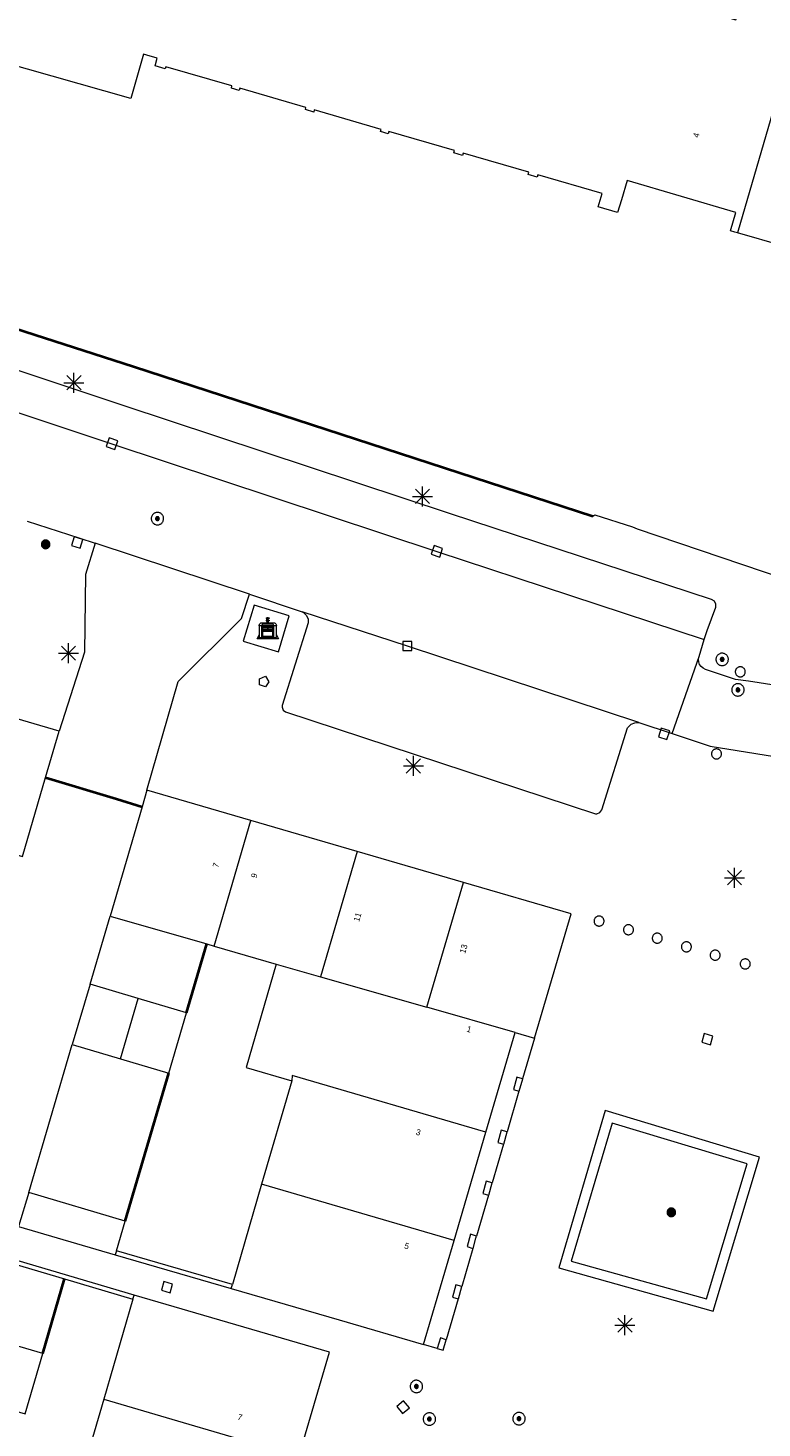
# Model space of a CAD drawing. Header units: metres. Extents: x 135779 to 137489, y 452643 to 455118.
# Tile 186 of 256: x 136764 to 136801, y 453329 to 453399. Entities that reach past the tile are written whole.
import ezdxf
from ezdxf.enums import TextEntityAlignment as Align

# ---------------------------------------------------------------- set-up
doc = ezdxf.new("R2010")
doc.units = ezdxf.units.M
doc.linetypes.add('DGN_Style_4', pattern=[89.853097, 44.898487, -22.449243, 0.056123, -22.449243])
for name, color, linetype, lineweight in [('KTop_BAK_Afval apart plaats', 96, 'Continuous', 13), ('KTop_NAR_Huisnummer (t)', 7, 'Continuous', 13), ('KTop_NAR_Huisnummer tijdelijk (t)', 7, 'Continuous', 13), ('KTop_OBW_Overig Plus', 1, 'Continuous', 13), ('KTop_OTD_Open verharding', 15, 'Continuous', 13), ('KTop_PAL_Afsluitpaal', 222, 'Continuous', 13), ('KTop_PAL_Lichtmast', 40, 'Continuous', 13), ('KTop_PND_Grondvlaksituatie van BAG-pand [tachy]', 1, 'Continuous', 13), ('KTop_PND_Pandscheiding', 40, 'Continuous', 13), ('KTop_PUT_Brandkraan of -put', 1, 'Continuous', 13), ('KTop_PUT_Inspectie- of rioolput', 15, 'Continuous', 13), ('KTop_PUT_Kolk', 15, 'Continuous', 13), ('KTop_SHD_Hek (l)', 15, 'DGN_Style_4', 40), ('KTop_SHD_Muur', 15, 'Continuous', 13), ('KTop_VGO_Boom', 92, 'Continuous', 13), ('KTop_WGD_Rijbaan_Lokale weg', 251, 'Continuous', 13), ('KTop_WGD_Rijbaan_Lokale weg_verkeersdrempel', 40, 'Continuous', 13), ('KTop_WGD_Voetpad', 251, 'Continuous', 13)]:
    doc.layers.add(name, color=color, linetype=linetype, lineweight=lineweight)
doc.styles.add('Style-ROVU', font='ROVU.shx')
doc.styles.add('Style-ROVUCURSIEF', font='ROVUCURSIEF.shx')

# ---------------------------------------------------------------- blocks, each defined once
blk = doc.blocks.new('BAK_Afval_apart_plaats')
at = {"layer": 'KTop_BAK_Afval apart plaats'}
for p, q in [((-0.43, 0.141), (-0.425, 0.168)), ((-0.43, 0.118), (-0.43, 0.141)), ((-0.29, 0.118), (-0.43, 0.118)), ((-0.43, 0.118), (-0.43, -0.457)), ((-0.29, 0.118), (-0.43, 0.118)), ((-0.425, 0.168), (-0.416, 0.193)), ((-0.416, 0.193), (-0.403, 0.215)), ((-0.403, 0.215), (-0.384, 0.24)), ((-0.384, 0.24), (-0.364, 0.258)), ((-0.364, 0.258), (-0.342, 0.272)), ((-0.342, 0.272), (0, 0.272)), ((-0.282, 0.167), (-0.29, 0.146)), ((-0.282, 0.167), (-0.29, 0.146)), ((-0.29, 0.146), (-0.29, 0.118)), ((-0.29, 0.146), (-0.29, 0.118)), ((-0.29, -0.429), (-0.29, 0.118)), ((-0.29, 0.118), (-0.29, -0.429)), ((-0.273, 0.186), (-0.282, 0.167)), ((-0.273, 0.186), (-0.282, 0.167)), ((-0.248, 0.217), (-0.273, 0.186)), ((-0.248, 0.217), (-0.273, 0.186)), ((0.248, 0.217), (-0.248, 0.217)), ((0.248, 0.217), (-0.248, 0.217)), ((-0.242, 0.081), (-0.242, 0.153)), ((-0.242, 0.153), (0.242, 0.153)), ((0.242, 0.081), (-0.242, 0.081)), ((-0.242, 0.034), (-0.242, 0.081)), ((-0.242, 0.081), (0.242, 0.081)), ((-0.242, -0.059), (-0.242, 0.034)), ((-0.242, 0.034), (0.242, 0.034)), ((0.242, 0.034), (-0.242, 0.034)), ((-0.073, 0.513), (-0.072, 0.515)), ((-0.073, 0.513), (-0.073, 0.49)), ((-0.072, 0.511), (-0.073, 0.513)), ((-0.072, 0.511), (-0.073, 0.513)), ((-0.073, 0.49), (-0.072, 0.488)), ((-0.073, 0.399), (-0.073, 0.376)), ((-0.072, 0.397), (-0.073, 0.399)), ((-0.073, 0.376), (-0.072, 0.374)), ((-0.072, 0.515), (-0.071, 0.516)), ((-0.07, 0.51), (-0.072, 0.511)), ((-0.07, 0.51), (-0.072, 0.511)), ((-0.072, 0.488), (-0.07, 0.486)), ((-0.07, 0.396), (-0.072, 0.397)), ((-0.072, 0.374), (-0.07, 0.373)), ((-0.071, 0.516), (-0.07, 0.517)), ((-0.07, 0.517), (-0.067, 0.519)), ((-0.069, 0.509), (-0.07, 0.51)), ((-0.069, 0.509), (-0.07, 0.51)), ((-0.07, 0.486), (-0.069, 0.485)), ((-0.069, 0.395), (-0.07, 0.396)), ((-0.07, 0.373), (-0.069, 0.371)), ((-0.066, 0.507), (-0.069, 0.509)), ((-0.066, 0.507), (-0.069, 0.509)), ((-0.069, 0.485), (-0.066, 0.484)), ((-0.066, 0.394), (-0.069, 0.395)), ((-0.069, 0.371), (-0.066, 0.37)), ((-0.067, 0.519), (-0.065, 0.52)), ((-0.063, 0.506), (-0.066, 0.507)), ((-0.063, 0.506), (-0.066, 0.507)), ((-0.066, 0.484), (-0.063, 0.483)), ((-0.063, 0.392), (-0.066, 0.394)), ((-0.066, 0.37), (-0.063, 0.369)), ((-0.065, 0.52), (-0.061, 0.521)), ((-0.059, 0.505), (-0.063, 0.506)), ((-0.059, 0.505), (-0.063, 0.506)), ((-0.063, 0.483), (-0.059, 0.482)), ((-0.059, 0.391), (-0.063, 0.392)), ((-0.063, 0.369), (-0.059, 0.368)), ((-0.061, 0.521), (-0.055, 0.523)), ((-0.054, 0.504), (-0.059, 0.505)), ((-0.054, 0.504), (-0.059, 0.505)), ((-0.059, 0.482), (-0.054, 0.481)), ((-0.054, 0.39), (-0.059, 0.391)), ((-0.059, 0.368), (-0.054, 0.367)), ((-0.055, 0.523), (-0.049, 0.524)), ((-0.048, 0.503), (-0.054, 0.504)), ((-0.048, 0.503), (-0.054, 0.504)), ((-0.054, 0.481), (-0.048, 0.48)), ((-0.048, 0.389), (-0.054, 0.39)), ((-0.054, 0.367), (-0.048, 0.366)), ((-0.049, 0.524), (-0.043, 0.525)), ((-0.043, 0.502), (-0.048, 0.503)), ((-0.043, 0.502), (-0.048, 0.503)), ((-0.048, 0.48), (-0.043, 0.479)), ((-0.043, 0.388), (-0.048, 0.389)), ((-0.048, 0.366), (-0.043, 0.365)), ((-0.043, 0.525), (-0.035, 0.526)), ((-0.036, 0.501), (-0.043, 0.502)), ((-0.036, 0.501), (-0.043, 0.502)), ((-0.043, 0.479), (-0.036, 0.478)), ((-0.036, 0.388), (-0.043, 0.388)), ((-0.043, 0.365), (-0.036, 0.364)), ((-0.03, 0.501), (-0.036, 0.501)), ((-0.03, 0.501), (-0.036, 0.501)), ((-0.036, 0.478), (-0.03, 0.478)), ((-0.03, 0.387), (-0.036, 0.388)), ((-0.036, 0.364), (-0.03, 0.364)), ((-0.035, 0.526), (-0.029, 0.527)), ((-0.021, 0.5), (-0.03, 0.501)), ((-0.021, 0.5), (-0.03, 0.501)), ((-0.03, 0.478), (-0.028, 0.478)), ((-0.021, 0.387), (-0.03, 0.387)), ((-0.03, 0.364), (-0.028, 0.364)), ((-0.029, 0.527), (-0.023, 0.527)), ((-0.028, 0.478), (-0.021, 0.477)), ((-0.028, 0.468), (-0.028, 0.478)), ((-0.028, 0.478), (-0.021, 0.477)), ((-0.028, 0.4), (-0.028, 0.468)), ((-0.028, 0.468), (-0.021, 0.468)), ((-0.021, 0.468), (-0.028, 0.468)), ((-0.021, 0.4), (-0.028, 0.4)), ((-0.028, 0.364), (-0.021, 0.363)), ((-0.028, 0.355), (-0.028, 0.364)), ((-0.028, 0.364), (-0.021, 0.363)), ((-0.028, 0.272), (-0.028, 0.355)), ((-0.028, 0.355), (-0.021, 0.354)), ((-0.021, 0.354), (-0.028, 0.355)), ((0.028, 0.272), (-0.028, 0.272)), ((-0.023, 0.527), (-0.013, 0.528)), ((-0.014, 0.5), (-0.021, 0.5)), ((-0.014, 0.5), (-0.021, 0.5)), ((-0.021, 0.477), (-0.014, 0.477)), ((-0.021, 0.477), (-0.014, 0.477)), ((-0.021, 0.468), (-0.014, 0.468)), ((-0.014, 0.468), (-0.021, 0.468)), ((-0.014, 0.399), (-0.021, 0.4)), ((-0.014, 0.386), (-0.021, 0.387)), ((-0.021, 0.363), (-0.014, 0.363)), ((-0.021, 0.363), (-0.014, 0.363)), ((-0.021, 0.354), (-0.014, 0.354)), ((-0.014, 0.354), (-0.021, 0.354)), ((0, 0.5), (-0.014, 0.5)), ((0, 0.5), (-0.014, 0.5)), ((-0.014, 0.477), (0, 0.477)), ((-0.014, 0.477), (0, 0.477)), ((-0.014, 0.468), (0, 0.468)), ((0, 0.468), (-0.014, 0.468)), ((0, 0.399), (-0.014, 0.399)), ((0, 0.386), (-0.014, 0.386)), ((-0.014, 0.363), (0, 0.363)), ((-0.014, 0.363), (0, 0.363)), ((-0.014, 0.354), (0, 0.354)), ((0, 0.354), (-0.014, 0.354)), ((-0.013, 0.528), (-0.005, 0.528)), ((-0.005, 0.528), (0, 0.528)), ((0, 0.528), (0.005, 0.528)), ((0, 0.5), (0, 0.477)), ((0, 0.477), (0, 0.5)), ((0, 0.477), (0, 0.5)), ((0, 0.5), (0.014, 0.5)), ((0.014, 0.5), (0, 0.5)), ((0.014, 0.477), (0, 0.477)), ((0, 0.477), (0.014, 0.477)), ((0.014, 0.468), (0, 0.468)), ((0, 0.468), (0, 0.399)), ((0, 0.468), (0, 0.399)), ((0.014, 0.468), (0, 0.468)), ((0, 0.399), (0.014, 0.399)), ((0, 0.363), (0, 0.386)), ((0, 0.363), (0, 0.386)), ((0, 0.386), (0.014, 0.386)), ((0.014, 0.363), (0, 0.363)), ((0, 0.363), (0.014, 0.363)), ((0, 0.354), (0.014, 0.354)), ((0, 0.272), (0, 0.354)), ((0, 0.354), (0, 0.272)), ((0.014, 0.354), (0, 0.354)), ((0, 0.272), (0.342, 0.272)), ((0.028, 0.272), (0, 0.272)), ((0, 0.272), (0.028, 0.272)), ((0.005, 0.528), (0.013, 0.528)), ((0.013, 0.528), (0.023, 0.527)), ((0.014, 0.5), (0.021, 0.5)), ((0.021, 0.5), (0.014, 0.5)), ((0.021, 0.477), (0.014, 0.477)), ((0.014, 0.477), (0.021, 0.477)), ((0.021, 0.468), (0.014, 0.468)), ((0.021, 0.468), (0.014, 0.468)), ((0.014, 0.399), (0.021, 0.4)), ((0.014, 0.386), (0.021, 0.387)), ((0.021, 0.363), (0.014, 0.363)), ((0.014, 0.363), (0.021, 0.363)), ((0.014, 0.354), (0.021, 0.354)), ((0.021, 0.354), (0.014, 0.354)), ((0.021, 0.5), (0.03, 0.501)), ((0.03, 0.501), (0.021, 0.5)), ((0.028, 0.478), (0.021, 0.477)), ((0.021, 0.477), (0.028, 0.478)), ((0.021, 0.468), (0.028, 0.468)), ((0.028, 0.468), (0.021, 0.468)), ((0.028, 0.468), (0.021, 0.468)), ((0.021, 0.4), (0.028, 0.4)), ((0.021, 0.387), (0.03, 0.387)), ((0.028, 0.364), (0.021, 0.363)), ((0.021, 0.363), (0.028, 0.364)), ((0.021, 0.354), (0.028, 0.355)), ((0.028, 0.355), (0.021, 0.354)), ((0.023, 0.527), (0.029, 0.527)), ((0.03, 0.478), (0.028, 0.478)), ((0.028, 0.478), (0.028, 0.468)), ((0.028, 0.4), (0.028, 0.468)), ((0.03, 0.364), (0.028, 0.364)), ((0.028, 0.364), (0.028, 0.355)), ((0.028, 0.355), (0.028, 0.272)), ((0.029, 0.527), (0.035, 0.526)), ((0.03, 0.501), (0.036, 0.501)), ((0.036, 0.501), (0.03, 0.501)), ((0.036, 0.478), (0.03, 0.478)), ((0.03, 0.387), (0.036, 0.388)), ((0.036, 0.364), (0.03, 0.364)), ((0.035, 0.526), (0.043, 0.525)), ((0.036, 0.501), (0.043, 0.502)), ((0.043, 0.502), (0.036, 0.501)), ((0.043, 0.479), (0.036, 0.478)), ((0.036, 0.388), (0.043, 0.388)), ((0.043, 0.365), (0.036, 0.364)), ((0.043, 0.525), (0.049, 0.524)), ((0.043, 0.502), (0.048, 0.503)), ((0.048, 0.503), (0.043, 0.502)), ((0.048, 0.48), (0.043, 0.479)), ((0.043, 0.388), (0.048, 0.389)), ((0.048, 0.366), (0.043, 0.365)), ((0.048, 0.503), (0.054, 0.504)), ((0.054, 0.504), (0.048, 0.503)), ((0.054, 0.481), (0.048, 0.48)), ((0.048, 0.389), (0.054, 0.39)), ((0.054, 0.367), (0.048, 0.366)), ((0.049, 0.524), (0.055, 0.523)), ((0.054, 0.504), (0.059, 0.505)), ((0.059, 0.505), (0.054, 0.504)), ((0.059, 0.482), (0.054, 0.481)), ((0.054, 0.39), (0.059, 0.391)), ((0.059, 0.368), (0.054, 0.367)), ((0.055, 0.523), (0.061, 0.521)), ((0.059, 0.505), (0.063, 0.506)), ((0.063, 0.506), (0.059, 0.505)), ((0.063, 0.483), (0.059, 0.482)), ((0.059, 0.391), (0.063, 0.392)), ((0.063, 0.369), (0.059, 0.368)), ((0.061, 0.521), (0.065, 0.52)), ((0.063, 0.506), (0.066, 0.507)), ((0.066, 0.507), (0.063, 0.506)), ((0.066, 0.484), (0.063, 0.483)), ((0.063, 0.392), (0.066, 0.394)), ((0.066, 0.37), (0.063, 0.369)), ((0.065, 0.52), (0.067, 0.519)), ((0.066, 0.507), (0.069, 0.509)), ((0.069, 0.509), (0.066, 0.507)), ((0.069, 0.485), (0.066, 0.484)), ((0.066, 0.394), (0.069, 0.395)), ((0.069, 0.371), (0.066, 0.37)), ((0.067, 0.519), (0.07, 0.517)), ((0.069, 0.509), (0.07, 0.51)), ((0.07, 0.51), (0.069, 0.509)), ((0.07, 0.486), (0.069, 0.485)), ((0.069, 0.395), (0.07, 0.396)), ((0.07, 0.373), (0.069, 0.371)), ((0.07, 0.517), (0.071, 0.516)), ((0.07, 0.51), (0.072, 0.511)), ((0.072, 0.511), (0.07, 0.51)), ((0.072, 0.488), (0.07, 0.486)), ((0.07, 0.396), (0.072, 0.397)), ((0.072, 0.374), (0.07, 0.373)), ((0.071, 0.516), (0.072, 0.515)), ((0.072, 0.515), (0.073, 0.513)), ((0.072, 0.511), (0.073, 0.513)), ((0.073, 0.513), (0.072, 0.511)), ((0.073, 0.49), (0.072, 0.488)), ((0.072, 0.397), (0.073, 0.399)), ((0.073, 0.376), (0.072, 0.374)), ((0.073, 0.513), (0.073, 0.49)), ((0.073, 0.399), (0.073, 0.376)), ((0.242, 0.153), (0.242, 0.081)), ((0.242, 0.081), (0.242, 0.034)), ((0.242, 0.034), (0.242, -0.059)), ((0.273, 0.186), (0.248, 0.217)), ((0.273, 0.186), (0.248, 0.217)), ((0.282, 0.167), (0.273, 0.186)), ((0.282, 0.167), (0.273, 0.186)), ((0.29, 0.146), (0.282, 0.167)), ((0.29, 0.146), (0.282, 0.167)), ((0.29, 0.118), (0.29, 0.146)), ((0.29, 0.118), (0.29, 0.146)), ((0.43, 0.118), (0.29, 0.118)), ((0.29, 0.118), (0.29, -0.429)), ((0.43, 0.118), (0.29, 0.118)), ((0.29, -0.429), (0.29, 0.118)), ((0.342, 0.272), (0.364, 0.258)), ((0.364, 0.258), (0.384, 0.24)), ((0.384, 0.24), (0.403, 0.215)), ((0.403, 0.215), (0.416, 0.193)), ((0.416, 0.193), (0.425, 0.168)), ((0.425, 0.168), (0.43, 0.141)), ((0.43, 0.141), (0.43, 0.118)), ((0.43, -0.457), (0.43, 0.118)), ((-0.528, -0.528), (-0.43, -0.332)), ((0.528, -0.528), (-0.528, -0.528)), ((-0.43, -0.332), (-0.43, -0.457)), ((-0.43, -0.457), (0.43, -0.457)), ((-0.43, -0.457), (0.43, -0.457)), ((0.29, -0.429), (-0.29, -0.429)), ((-0.29, -0.429), (0.29, -0.429)), ((0.242, -0.059), (-0.242, -0.059)), ((-0.242, -0.059), (-0.242, -0.092)), ((0.242, -0.059), (-0.242, -0.059)), ((-0.242, -0.092), (0.242, -0.092)), ((-0.242, -0.11), (-0.242, -0.092)), ((-0.242, -0.092), (0.242, -0.092)), ((0.242, -0.11), (-0.242, -0.11)), ((0.242, -0.11), (-0.242, -0.11)), ((-0.242, -0.147), (0.242, -0.147)), ((-0.242, -0.41), (-0.242, -0.147)), ((0.242, -0.41), (-0.242, -0.41)), ((0.242, -0.11), (0.242, -0.059)), ((0.242, -0.092), (0.242, -0.11)), ((0.242, -0.092), (0.242, -0.11)), ((0.242, -0.147), (0.242, -0.41)), ((0.43, -0.457), (0.43, -0.332)), ((0.43, -0.332), (0.528, -0.528))]:
    blk.add_line(p, q, dxfattribs=at)
at = {"layer": 'KTop_BAK_Afval apart plaats', "flags": 128}
blk.add_lwpolyline([(0.029, 0.413), (0.035, 0.412), (0.043, 0.411), (0.049, 0.41), (0.055, 0.409), (0.061, 0.407), (0.065, 0.406), (0.067, 0.405), (0.07, 0.403), (0.071, 0.402), (0.072, 0.401), (0.073, 0.399), (0.072, 0.397), (0.07, 0.396), (0.069, 0.395), (0.066, 0.394), (0.063, 0.392), (0.059, 0.391), (0.054, 0.39), (0.048, 0.389), (0.043, 0.388), (0.036, 0.388), (0.03, 0.387), (0.021, 0.387), (0.014, 0.386), (0, 0.386), (-0.014, 0.386), (-0.021, 0.387), (-0.03, 0.387), (-0.036, 0.388), (-0.043, 0.388), (-0.048, 0.389), (-0.054, 0.39), (-0.059, 0.391), (-0.063, 0.392), (-0.066, 0.394), (-0.069, 0.395), (-0.07, 0.396), (-0.072, 0.397), (-0.073, 0.399), (-0.072, 0.401), (-0.071, 0.402), (-0.07, 0.403), (-0.067, 0.405), (-0.065, 0.406), (-0.061, 0.407), (-0.055, 0.409), (-0.049, 0.41), (-0.043, 0.411), (-0.035, 0.412), (-0.029, 0.413), (-0.028, 0.413), (-0.028, 0.4), (-0.021, 0.4), (-0.014, 0.399), (0, 0.399), (0.014, 0.399), (0.021, 0.4), (0.028, 0.4), (0.028, 0.413), (0.029, 0.413), (0.028, 0.413)], dxfattribs=at)
at = {"layer": 'KTop_BAK_Afval apart plaats'}
for p in [(0, 0), (-0.43, -0.457)]:
    blk.add_point(p, dxfattribs=at)
blk = doc.blocks.new('PAL_Lichtmast')
at = {"layer": 'KTop_PAL_Lichtmast'}
for p, q in [((-0.354, -0.354), (0.354, 0.354)), ((0.354, -0.354), (-0.354, 0.354)), ((0, -0.5), (0, 0.5)), ((-0.5, 0), (0.5, 0))]:
    blk.add_line(p, q, dxfattribs=at)
blk = doc.blocks.new('PAL_Afsluitpaal')
at = {"layer": 'KTop_PAL_Afsluitpaal', "flags": 128}
blk.add_lwpolyline([(0.25, 0), (0.249, 0.026), (0.245, 0.052), (0.238, 0.077), (0.228, 0.102), (0.217, 0.125), (0.202, 0.147), (0.186, 0.167), (0.167, 0.186), (0.147, 0.202), (0.125, 0.217), (0.102, 0.228), (0.077, 0.238), (0.052, 0.245), (0.026, 0.249), (0, 0.25), (-0.026, 0.249), (-0.052, 0.245), (-0.077, 0.238), (-0.102, 0.228), (-0.125, 0.217), (-0.147, 0.202), (-0.167, 0.186), (-0.186, 0.167), (-0.202, 0.147), (-0.217, 0.125), (-0.228, 0.102), (-0.238, 0.077), (-0.245, 0.052), (-0.249, 0.026), (-0.25, 0), (-0.249, -0.026), (-0.245, -0.052), (-0.238, -0.077), (-0.228, -0.102), (-0.217, -0.125), (-0.202, -0.147), (-0.186, -0.167), (-0.167, -0.186), (-0.147, -0.202), (-0.125, -0.217), (-0.102, -0.228), (-0.077, -0.238), (-0.052, -0.245), (-0.026, -0.249), (0, -0.25), (0.026, -0.249), (0.052, -0.245), (0.077, -0.238), (0.102, -0.228), (0.125, -0.217), (0.147, -0.202), (0.167, -0.186), (0.186, -0.167), (0.202, -0.147), (0.217, -0.125), (0.228, -0.102), (0.238, -0.077), (0.245, -0.052), (0.249, -0.026), (0.25, 0)], dxfattribs=at)
blk = doc.blocks.new('PUT_Kolk')
at = {"layer": 'KTop_PUT_Kolk', "flags": 128}
blk.add_lwpolyline([(0.225, -0.225), (0.225, 0.225), (-0.225, 0.225), (-0.225, -0.225), (0.225, -0.225)], dxfattribs=at)
blk = doc.blocks.new('PUT_Brandkraan_of_-put')
at = {"layer": 'KTop_PUT_Brandkraan of -put'}
for p, q in [((-0.25, 0.034), (0, 0.25)), ((-0.158, -0.25), (-0.25, 0.034)), ((0, 0.25), (0.25, 0.033)), ((0.25, 0.033), (0.158, -0.25)), ((0.158, -0.25), (-0.158, -0.25))]:
    blk.add_line(p, q, dxfattribs=at)
blk = doc.blocks.new('PUT_Inspectie-_of_rioolput')
at = {"layer": 'KTop_PUT_Inspectie- of rioolput', "flags": 128}
for points in [[(0.31, 0), (0.308, 0.032), (0.303, 0.064), (0.294, 0.095), (0.283, 0.126), (0.268, 0.155), (0.25, 0.182), (0.23, 0.207), (0.207, 0.23), (0.182, 0.25), (0.154, 0.268), (0.126, 0.283), (0.095, 0.294), (0.064, 0.303), (0.032, 0.308), (0, 0.309), (-0.032, 0.308), (-0.064, 0.303), (-0.096, 0.294), (-0.126, 0.283), (-0.155, 0.268), (-0.182, 0.25), (-0.207, 0.23), (-0.23, 0.207), (-0.25, 0.182), (-0.268, 0.154), (-0.283, 0.126), (-0.294, 0.095), (-0.303, 0.064), (-0.308, 0.032), (-0.309, 0), (-0.308, -0.032), (-0.303, -0.064), (-0.294, -0.096), (-0.283, -0.126), (-0.268, -0.155), (-0.25, -0.182), (-0.23, -0.207), (-0.207, -0.23), (-0.182, -0.25), (-0.155, -0.268), (-0.126, -0.283), (-0.096, -0.294), (-0.064, -0.303), (-0.032, -0.308), (0, -0.309), (0.032, -0.308), (0.064, -0.303), (0.095, -0.294), (0.126, -0.283), (0.155, -0.268), (0.182, -0.25), (0.207, -0.23), (0.23, -0.207), (0.25, -0.182), (0.268, -0.155), (0.283, -0.126), (0.294, -0.096), (0.303, -0.064), (0.308, -0.032), (0.31, 0)], [(0.095, 0), (0.094, 0.009), (0.092, 0.019), (0.09, 0.029), (0.086, 0.038), (0.082, 0.047), (0.076, 0.055), (0.07, 0.063), (0.063, 0.07), (0.055, 0.076), (0.047, 0.082), (0.038, 0.086), (0.029, 0.09), (0.019, 0.092), (0.009, 0.094), (0, 0.094), (-0.01, 0.094), (-0.02, 0.092), (-0.029, 0.09), (-0.039, 0.086), (-0.048, 0.082), (-0.056, 0.076), (-0.064, 0.07), (-0.071, 0.063), (-0.077, 0.055), (-0.082, 0.047), (-0.087, 0.038), (-0.09, 0.029), (-0.093, 0.019), (-0.094, 0.009), (-0.095, 0), (-0.094, -0.01), (-0.093, -0.02), (-0.09, -0.029), (-0.087, -0.039), (-0.082, -0.048), (-0.077, -0.056), (-0.071, -0.064), (-0.064, -0.071), (-0.056, -0.077), (-0.047, -0.082), (-0.039, -0.087), (-0.029, -0.09), (-0.02, -0.093), (-0.01, -0.094), (0, -0.095), (0.009, -0.094), (0.019, -0.093), (0.029, -0.09), (0.038, -0.087), (0.047, -0.082), (0.055, -0.077), (0.063, -0.071), (0.07, -0.064), (0.076, -0.056), (0.082, -0.047), (0.086, -0.039), (0.09, -0.029), (0.092, -0.02), (0.094, -0.01), (0.095, 0)], [(0.035, 0), (0.034, 0.003), (0.034, 0.007), (0.033, 0.01), (0.031, 0.014), (0.03, 0.017), (0.028, 0.02), (0.026, 0.023), (0.023, 0.026), (0.02, 0.028), (0.017, 0.03), (0.014, 0.031), (0.01, 0.033), (0.007, 0.034), (0.003, 0.034), (0, 0.034), (-0.004, 0.034), (-0.007, 0.034), (-0.011, 0.033), (-0.014, 0.031), (-0.018, 0.03), (-0.021, 0.028), (-0.023, 0.026), (-0.026, 0.023), (-0.028, 0.02), (-0.03, 0.017), (-0.032, 0.014), (-0.033, 0.01), (-0.034, 0.007), (-0.035, 0.003), (-0.035, 0), (-0.035, -0.004), (-0.034, -0.007), (-0.033, -0.011), (-0.032, -0.014), (-0.03, -0.018), (-0.028, -0.021), (-0.026, -0.023), (-0.023, -0.026), (-0.021, -0.028), (-0.017, -0.03), (-0.014, -0.032), (-0.011, -0.033), (-0.007, -0.034), (-0.004, -0.035), (0, -0.035), (0.003, -0.035), (0.007, -0.034), (0.01, -0.033), (0.014, -0.032), (0.017, -0.03), (0.02, -0.028), (0.023, -0.026), (0.026, -0.023), (0.028, -0.021), (0.03, -0.017), (0.031, -0.014), (0.033, -0.011), (0.034, -0.007), (0.034, -0.004), (0.035, 0)], [(0.01, 0.02), (0.007, 0.02), (0.005, 0.021), (0.003, 0.022), (0.001, 0.022), (-0.001, 0.022), (-0.004, 0.022), (-0.006, 0.021), (-0.008, 0.02), (-0.01, 0.019), (-0.012, 0.018), (-0.014, 0.017), (-0.016, 0.015), (-0.017, 0.013), (-0.019, 0.012), (-0.02, 0.009), (-0.021, 0.007), (-0.022, 0.005), (-0.022, 0.003), (-0.022, 0.001), (-0.022, -0.001), (-0.022, -0.004), (-0.022, -0.006), (-0.021, -0.008), (-0.02, -0.01), (-0.019, -0.012), (-0.017, -0.014), (-0.016, -0.016), (-0.014, -0.017), (-0.012, -0.019), (-0.01, -0.02), (-0.008, -0.021), (-0.006, -0.022), (-0.003, -0.022), (-0.001, -0.022), (0.001, -0.022), (0.003, -0.022), (0.005, -0.022), (0.008, -0.021), (0.01, -0.02), (0.012, -0.019), (0.014, -0.017), (0.015, -0.016), (0.017, -0.014), (0.018, -0.012), (0.02, -0.01), (0.02, -0.008), (0.021, -0.006), (0.022, -0.003), (0.022, -0.001), (0.022, 0.001), (0.022, 0.003), (0.021, 0.005), (0.02, 0.008), (0.019, 0.01), (0.018, 0.012), (0.017, 0.014), (0.015, 0.015), (0.013, 0.017), (0.012, 0.018), (0.01, 0.02)]]:
    blk.add_lwpolyline(points, dxfattribs=at)
blk = doc.blocks.new('VGO_Boom')
at = {"layer": 'KTop_VGO_Boom', "flags": 128}
for points in [[(0.215, 0), (0.214, 0.022), (0.21, 0.045), (0.204, 0.066), (0.196, 0.087), (0.186, 0.108), (0.174, 0.126), (0.16, 0.144), (0.144, 0.16), (0.126, 0.174), (0.107, 0.186), (0.087, 0.196), (0.066, 0.204), (0.045, 0.21), (0.022, 0.214), (-0.001, 0.215), (-0.023, 0.214), (-0.045, 0.21), (-0.067, 0.204), (-0.088, 0.196), (-0.108, 0.186), (-0.127, 0.174), (-0.144, 0.16), (-0.16, 0.144), (-0.174, 0.126), (-0.187, 0.107), (-0.197, 0.087), (-0.205, 0.066), (-0.211, 0.045), (-0.214, 0.022), (-0.215, -0.001), (-0.214, -0.023), (-0.211, -0.045), (-0.205, -0.067), (-0.197, -0.088), (-0.187, -0.108), (-0.174, -0.127), (-0.16, -0.144), (-0.144, -0.16), (-0.127, -0.174), (-0.108, -0.187), (-0.088, -0.197), (-0.067, -0.205), (-0.045, -0.211), (-0.023, -0.214), (0, -0.215), (0.022, -0.214), (0.045, -0.211), (0.066, -0.205), (0.087, -0.197), (0.108, -0.187), (0.126, -0.174), (0.144, -0.16), (0.16, -0.144), (0.174, -0.127), (0.186, -0.108), (0.196, -0.088), (0.204, -0.067), (0.21, -0.045), (0.214, -0.023), (0.215, -0.001)], [(0.155, 0), (0.154, 0.016), (0.152, 0.032), (0.147, 0.048), (0.142, 0.063), (0.134, 0.078), (0.125, 0.091), (0.115, 0.104), (0.104, 0.115), (0.091, 0.125), (0.077, 0.134), (0.063, 0.142), (0.048, 0.147), (0.032, 0.152), (0.016, 0.154), (-0.001, 0.155), (-0.017, 0.154), (-0.033, 0.152), (-0.048, 0.147), (-0.064, 0.142), (-0.078, 0.134), (-0.092, 0.125), (-0.104, 0.115), (-0.116, 0.104), (-0.126, 0.091), (-0.135, 0.077), (-0.142, 0.063), (-0.148, 0.048), (-0.152, 0.032), (-0.155, 0.016), (-0.155, -0.001), (-0.155, -0.017), (-0.152, -0.033), (-0.148, -0.048), (-0.142, -0.064), (-0.135, -0.078), (-0.126, -0.092), (-0.116, -0.104), (-0.104, -0.116), (-0.092, -0.126), (-0.078, -0.135), (-0.064, -0.142), (-0.048, -0.148), (-0.033, -0.152), (-0.017, -0.155), (0, -0.155), (0.016, -0.155), (0.032, -0.152), (0.048, -0.148), (0.063, -0.142), (0.078, -0.135), (0.091, -0.126), (0.104, -0.116), (0.115, -0.104), (0.125, -0.092), (0.134, -0.078), (0.142, -0.064), (0.147, -0.048), (0.152, -0.033), (0.154, -0.017), (0.155, -0.001)], [(0.095, 0), (0.094, 0.01), (0.093, 0.02), (0.09, 0.029), (0.087, 0.039), (0.082, 0.048), (0.077, 0.056), (0.071, 0.064), (0.064, 0.071), (0.056, 0.077), (0.047, 0.082), (0.039, 0.087), (0.029, 0.09), (0.02, 0.093), (0.01, 0.094), (-0.001, 0.095), (-0.01, 0.094), (-0.02, 0.093), (-0.03, 0.09), (-0.039, 0.087), (-0.048, 0.082), (-0.056, 0.077), (-0.064, 0.071), (-0.071, 0.064), (-0.077, 0.056), (-0.083, 0.047), (-0.087, 0.039), (-0.091, 0.029), (-0.093, 0.02), (-0.095, 0.01), (-0.095, -0.001), (-0.095, -0.01), (-0.093, -0.02), (-0.091, -0.03), (-0.087, -0.039), (-0.083, -0.048), (-0.077, -0.056), (-0.071, -0.064), (-0.064, -0.071), (-0.056, -0.077), (-0.048, -0.083), (-0.039, -0.087), (-0.03, -0.091), (-0.02, -0.093), (-0.01, -0.095), (0, -0.095), (0.01, -0.095), (0.02, -0.093), (0.029, -0.091), (0.039, -0.087), (0.048, -0.083), (0.056, -0.077), (0.064, -0.071), (0.071, -0.064), (0.077, -0.056), (0.082, -0.048), (0.087, -0.039), (0.09, -0.03), (0.093, -0.02), (0.094, -0.01), (0.095, -0.001)], [(0.035, 0), (0.035, 0.004), (0.034, 0.007), (0.033, 0.011), (0.032, 0.014), (0.03, 0.018), (0.028, 0.021), (0.026, 0.023), (0.023, 0.026), (0.021, 0.028), (0.017, 0.03), (0.014, 0.032), (0.011, 0.033), (0.007, 0.034), (0.004, 0.035), (-0.001, 0.035), (-0.004, 0.035), (-0.008, 0.034), (-0.011, 0.033), (-0.015, 0.032), (-0.018, 0.03), (-0.021, 0.028), (-0.024, 0.026), (-0.027, 0.023), (-0.029, 0.021), (-0.031, 0.017), (-0.032, 0.014), (-0.034, 0.011), (-0.035, 0.007), (-0.035, 0.004), (-0.035, -0.001), (-0.035, -0.004), (-0.035, -0.008), (-0.034, -0.011), (-0.032, -0.015), (-0.031, -0.018), (-0.029, -0.021), (-0.027, -0.024), (-0.024, -0.027), (-0.021, -0.029), (-0.018, -0.031), (-0.015, -0.032), (-0.011, -0.034), (-0.008, -0.035), (-0.004, -0.035), (0, -0.035), (0.004, -0.035), (0.007, -0.035), (0.011, -0.034), (0.014, -0.032), (0.018, -0.031), (0.021, -0.029), (0.023, -0.027), (0.026, -0.024), (0.028, -0.021), (0.03, -0.018), (0.032, -0.015), (0.033, -0.011), (0.034, -0.008), (0.035, -0.004), (0.035, 0)]]:
    blk.add_lwpolyline(points, dxfattribs=at)

msp = doc.modelspace()

# ---------------------------------------------------------------- linework, layer by layer
at = {"layer": 'KTop_OBW_Overig Plus', "flags": 128}
for points in [[(136785.946, 453336.137), (136785.65, 453336.222)], [(136785.473, 453335.605), (136785.76, 453335.522)], [(136785.76, 453335.522), (136785.769, 453335.52)]]:
    msp.add_lwpolyline(points, dxfattribs=at)
at = {"layer": 'KTop_OTD_Open verharding', "flags": 128}
msp.add_lwpolyline([(136806.336, 453386.108), (136801.835, 453387.39), (136802.009, 453388.034), (136799.69, 453388.707)], dxfattribs=at)
at = {"layer": 'KTop_PND_Grondvlaksituatie van BAG-pand [tachy]', "flags": 128}
for points in [[(136752.398, 453436.246), (136753.144, 453436.034), (136754.525, 453435.642), (136755.604, 453435.336), (136762.879, 453433.272), (136758.841, 453419.067), (136756.645, 453411.502), (136757.248, 453411.33), (136758.536, 453410.962), (136758.672, 453411.438), (136771.949, 453407.645), (136771.813, 453407.169), (136773.092, 453406.804), (136773.63, 453406.65), (136773.657, 453406.746), (136776.085, 453406.052), (136777.4, 453405.676), (136797.272, 453400), (136799.614, 453399.331), (136799.868, 453400), (136801.443, 453404.153), (136804.01, 453403.498), (136802.989, 453400), (136799.69, 453388.707)], [(136799.69, 453388.707), (136799.559, 453388.745), (136799.344, 453388.808), (136799.613, 453389.729), (136794.188, 453391.321), (136793.9, 453390.355), (136793.713, 453389.725), (136792.745, 453390.009), (136792.936, 453390.661), (136789.732, 453391.595), (136789.701, 453391.487), (136789.248, 453391.619), (136789.28, 453391.727), (136786.016, 453392.679), (136785.984, 453392.569), (136785.543, 453392.697), (136785.575, 453392.808), (136782.296, 453393.761), (136782.264, 453393.651), (136781.888, 453393.76), (136781.92, 453393.87), (136778.586, 453394.839), (136778.554, 453394.731), (136778.139, 453394.852), (136778.171, 453394.96), (136774.873, 453395.919), (136774.842, 453395.811), (136774.449, 453395.925), (136774.48, 453396.033), (136771.187, 453396.99), (136771.156, 453396.884), (136770.644, 453397.033), (136770.756, 453397.416), (136770.241, 453397.566), (136770.069, 453397.615), (136769.44, 453395.402), (136753.837, 453399.84)], [(136765.868, 453363.843), (136760.571, 453365.399)], [(136765.188, 453361.535), (136765.868, 453363.843)], [(136761.664, 453358.292), (136764.027, 453357.598), (136765.188, 453361.535)], [(136770.234, 453360.894), (136769.993, 453360.064)], [(136775.426, 453359.384), (136770.234, 453360.894)], [(136769.993, 453360.064), (136768.413, 453354.621)], [(136780.729, 453357.842), (136775.426, 453359.384)], [(136786.031, 453356.3), (136780.729, 453357.842)], [(136789.562, 453348.524), (136791.396, 453354.739), (136786.031, 453356.3)], [(136768.413, 453354.621), (136773.227, 453353.229), (136773.591, 453353.124)], [(136773.591, 453353.124), (136776.684, 453352.229)], [(136776.684, 453352.229), (136775.189, 453347.061), (136777.461, 453346.404)], [(136767.403, 453351.222), (136766.514, 453348.211)], [(136769.801, 453350.514), (136767.403, 453351.222)], [(136768.912, 453347.503), (136771.331, 453346.789), (136772.218, 453349.801), (136769.801, 453350.514)], [(136787.143, 453343.832), (136788.602, 453348.807)], [(136788.602, 453348.807), (136789.562, 453348.524)], [(136766.514, 453348.211), (136768.912, 453347.503)], [(136788.97, 453346.5), (136788.689, 453346.581), (136788.512, 453345.964), (136788.79, 453345.884)], [(136788.79, 453345.884), (136788.808, 453345.879), (136788.985, 453346.496), (136788.97, 453346.5)], [(136777.461, 453346.404), (136775.96, 453341.248)], [(136785.56, 453338.432), (136787.143, 453343.832)], [(136788.199, 453343.861), (136787.911, 453343.944), (136787.734, 453343.327), (136788.018, 453343.245)], [(136788.018, 453343.245), (136788.03, 453343.242), (136788.207, 453343.859), (136788.199, 453343.861)], [(136775.96, 453341.248), (136774.502, 453336.238)], [(136787.454, 453341.314), (136787.163, 453341.398), (136786.986, 453340.781), (136787.274, 453340.698)], [(136787.274, 453340.698), (136787.282, 453340.696), (136787.459, 453341.313), (136787.454, 453341.314)], [(136764.344, 453340.83), (136763.84, 453339.129)], [(136768.721, 453337.926), (136769.157, 453339.404), (136764.344, 453340.83)], [(136763.84, 453339.129), (136768.662, 453337.724)], [(136784.038, 453333.243), (136785.56, 453338.432)], [(136786.677, 453338.66), (136786.381, 453338.745), (136786.204, 453338.128), (136786.497, 453338.044)], [(136786.497, 453338.044), (136786.5, 453338.043), (136786.644, 453338.546), (136786.677, 453338.66)], [(136768.721, 453337.926), (136768.662, 453337.724)], [(136774.443, 453336.036), (136774.502, 453336.238)], [(136774.443, 453336.036), (136779.824, 453334.47), (136784.038, 453333.243)], [(136785.65, 453336.222), (136785.473, 453335.605)], [(136785.94, 453336.139), (136785.65, 453336.222)], [(136785.769, 453335.52), (136785.946, 453336.137)], [(136785.946, 453336.137), (136785.94, 453336.139)], [(136769.543, 453335.51), (136768.081, 453330.516)], [(136769.543, 453335.51), (136769.602, 453335.711)], [(136777.818, 453327.662), (136779.343, 453332.866), (136769.602, 453335.711)], [(136785.473, 453335.605), (136785.76, 453335.523)], [(136785.76, 453335.523), (136785.769, 453335.52)], [(136761.767, 453330.487), (136764.165, 453329.782), (136765.045, 453332.791), (136762.646, 453333.493)], [(136785.165, 453333.487), (136784.874, 453333.572), (136784.719, 453333.043)], [(136784.719, 453333.043), (136785.01, 453332.957), (136785.167, 453333.486), (136785.165, 453333.487)], [(136768.081, 453330.516), (136766.554, 453325.299)]]:
    msp.add_lwpolyline(points, dxfattribs=at)
at = {"layer": 'KTop_PND_Pandscheiding', "flags": 128}
for points in [[(136773.591, 453353.124), (136775.426, 453359.384)], [(136780.729, 453357.842), (136778.897, 453351.594)], [(136784.205, 453350.07), (136786.031, 453356.3)], [(136776.684, 453352.229), (136778.897, 453351.594)], [(136778.897, 453351.594), (136784.205, 453350.07)], [(136768.912, 453347.503), (136769.801, 453350.514)], [(136788.602, 453348.807), (136784.205, 453350.07)], [(136787.143, 453343.832), (136777.479, 453346.665), (136777.461, 453346.404)], [(136785.56, 453338.432), (136775.96, 453341.248)], [(136768.081, 453330.516), (136777.818, 453327.662)]]:
    msp.add_lwpolyline(points, dxfattribs=at)
at = {"layer": 'KTop_SHD_Hek (l)', "flags": 128}
for points in [[(136749.952, 453388.362), (136769.573, 453382.038)], [(136769.573, 453382.038), (136792.468, 453374.574)], [(136765.188, 453361.535), (136768.719, 453360.463)], [(136768.719, 453360.463), (136769.993, 453360.064)], [(136772.218, 453349.801), (136773.227, 453353.229)], [(136769.157, 453339.404), (136771.331, 453346.789)], [(136765.045, 453332.791), (136766.133, 453336.515)]]:
    msp.add_lwpolyline(points, dxfattribs=at)
at = {"layer": 'KTop_SHD_Muur', "flags": 128}
for points in [[(136798.48, 453334.913), (136800.789, 453342.599), (136793.099, 453344.913), (136790.774, 453337.066), (136798.48, 453334.913)], [(136791.397, 453337.41), (136798.142, 453335.526), (136800.166, 453342.264), (136793.436, 453344.289), (136791.397, 453337.41)], [(136761.333, 453337.929), (136766.133, 453336.515), (136769.543, 453335.51)], [(136769.602, 453335.711), (136763.36, 453337.55)], [(136768.662, 453337.724), (136774.443, 453336.036)], [(136774.502, 453336.238), (136768.721, 453337.926)]]:
    msp.add_lwpolyline(points, dxfattribs=at)
at = {"layer": 'KTop_WGD_Rijbaan_Lokale weg', "flags": 128}
for points in [[(136744.739, 453386.054), (136757.156, 453381.949), (136768.496, 453378.188), (136784.698, 453372.816), (136798.032, 453368.416)], [(136764.271, 453374.329), (136766.837, 453373.499), (136767.662, 453373.225)], [(136775.346, 453370.678), (136767.662, 453373.225)], [(136775.346, 453370.678), (136777.985, 453369.798)], [(136794.778, 453364.27), (136783.232, 453368.089), (136777.985, 453369.798)], [(136797.779, 453367.563), (136798.032, 453368.416)], [(136796.439, 453363.726), (136797.779, 453367.563)], [(136794.778, 453364.27), (136796.439, 453363.726)], [(136765.188, 453361.535), (136768.719, 453360.463), (136769.993, 453360.064)], [(136767.403, 453351.222), (136768.413, 453354.621)], [(136764.344, 453340.83), (136766.514, 453348.211)]]:
    msp.add_lwpolyline(points, dxfattribs=at)
at = {"layer": 'KTop_WGD_Rijbaan_Lokale weg_verkeersdrempel', "flags": 128}
for points in [[(136810.014, 453364.943), (136809.961, 453364.826), (136809.879, 453364.727), (136809.775, 453364.652), (136809.654, 453364.606), (136809.527, 453364.593), (136809.4, 453364.613), (136808.291, 453365.003), (136807.985, 453365.119), (136800.232, 453366.336), (136799.599, 453366.431), (136798.097, 453366.929), (136797.977, 453366.983), (136797.875, 453367.068), (136797.801, 453367.177), (136797.758, 453367.302), (136797.751, 453367.434), (136797.779, 453367.563)], [(136796.439, 453363.726), (136798.323, 453363.104), (136806.923, 453361.711), (136808.927, 453361.162)]]:
    msp.add_lwpolyline(points, dxfattribs=at)
at = {"layer": 'KTop_WGD_Voetpad', "flags": 128}
for points in [[(136798.032, 453368.416), (136798.171, 453368.872), (136798.605, 453370.029), (136798.609, 453370.187), (136798.537, 453370.329), (136798.401, 453370.422), (136785.37, 453374.694), (136769.055, 453380.085), (136746.108, 453387.73), (136745.973, 453387.731), (136745.834, 453387.66), (136745.747, 453387.53), (136745.393, 453386.338), (136745.301, 453386.194), (136745.137, 453386.073), (136744.94, 453386.024), (136744.739, 453386.054)], [(136749.952, 453388.362), (136769.573, 453382.038), (136792.468, 453374.574), (136792.583, 453374.634), (136794.457, 453374.044), (136794.691, 453373.937), (136801.996, 453371.465)], [(136767.662, 453373.225), (136767.181, 453371.666), (136767.131, 453367.786), (136765.868, 453363.843)], [(136770.234, 453360.894), (136771.796, 453366.321), (136774.948, 453369.471), (136775.346, 453370.678)], [(136776.794, 453367.805), (136777.339, 453369.604), (136775.581, 453370.137), (136775.036, 453368.338), (136776.794, 453367.805)], [(136777.985, 453369.798), (136778.039, 453369.77), (136778.188, 453369.634), (136778.273, 453369.451), (136778.281, 453369.251), (136776.978, 453365.121), (136776.977, 453365.038), (136777.034, 453364.897), (136777.151, 453364.804), (136792.603, 453359.714), (136792.683, 453359.718), (136792.826, 453359.784), (136792.92, 453359.913), (136794.212, 453364.013), (136794.232, 453364.046), (136794.38, 453364.19), (136794.571, 453364.269), (136794.778, 453364.27)], [(136789.562, 453348.524), (136788.97, 453346.5)], [(136788.79, 453345.884), (136788.199, 453343.861)], [(136788.018, 453343.245), (136787.454, 453341.314)], [(136787.274, 453340.698), (136786.677, 453338.66)], [(136786.497, 453338.044), (136785.94, 453336.139)], [(136785.76, 453335.522), (136785.165, 453333.487)], [(136785.76, 453335.523), (136785.76, 453335.522)], [(136784.719, 453333.043), (136784.038, 453333.243)]]:
    msp.add_lwpolyline(points, dxfattribs=at)

# ---------------------------------------------------------------- block references
at = {"layer": 'KTop_BAK_Afval apart plaats'}
msp.add_blockref('BAK_Afval_apart_plaats', (136776.264, 453368.981), dxfattribs=at)
at = {"layer": 'KTop_PAL_Afsluitpaal'}
for p in [(136799.831, 453366.808), (136798.642, 453362.71), (136792.786, 453354.372), (136794.252, 453353.939), (136795.69, 453353.516), (136797.142, 453353.089), (136798.578, 453352.668), (136800.077, 453352.232)]:
    msp.add_blockref('PAL_Afsluitpaal', p, dxfattribs=at)
at = {"layer": 'KTop_PAL_Lichtmast'}
for p in [(136766.599, 453381.228), (136783.983, 453375.559), (136766.324, 453367.739), (136783.528, 453362.109), (136799.542, 453356.534), (136794.076, 453334.213)]:
    msp.add_blockref('PAL_Lichtmast', p, dxfattribs=at)
at = {"layer": 'KTop_PUT_Brandkraan of -put', "rotation": 342.4897037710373}
msp.add_blockref('PUT_Brandkraan_of_-put', (136776.075, 453366.344), dxfattribs=at)
at = {"layer": 'KTop_PUT_Inspectie- of rioolput'}
for p, rotation in [((136770.763, 453374.448), 251.6612938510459), ((136798.926, 453367.426), 251.6566510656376), ((136799.711, 453365.906), 81.46480829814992), ((136783.678, 453331.153), 73.63323766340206), ((136784.326, 453329.527), 290.4923085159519), ((136788.794, 453329.546), 253.6626190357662)]:
    msp.add_blockref('PUT_Inspectie-_of_rioolput', p, dxfattribs=dict(at, rotation=rotation))
at = {"layer": 'KTop_PUT_Kolk'}
for p, rotation in [((136768.497, 453378.188), 251.6563344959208), ((136766.758, 453373.261), 72.07564732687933), ((136784.699, 453372.816), 251.7379610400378), ((136796.031, 453363.711), 71.86567762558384), ((136798.187, 453348.481), 73.64734263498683), ((136771.237, 453336.106), 73.72267049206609), ((136783.013, 453330.12), 309.8555341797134)]:
    msp.add_blockref('PUT_Kolk', p, dxfattribs=dict(at, rotation=rotation))
msp.add_blockref('PUT_Kolk', (136783.232, 453368.089), dxfattribs=at)
at = {"layer": 'KTop_VGO_Boom'}
for p in [(136765.188, 453373.165), (136796.391, 453339.841)]:
    msp.add_blockref('VGO_Boom', p, dxfattribs=at)

# ---------------------------------------------------------------- texts
at = {"layer": 'KTop_NAR_Huisnummer (t)', "style": 'Style-ROVU'}
for s, rotation, p in [('7', 73.7, (136773.712, 453357.268)), ('9', 73.7, (136775.619, 453356.746)), ('11', 73.7, (136780.801, 453354.787)), ('13', 73.7, (136786.09, 453353.202)), ('1', 343.7, (136786.414, 453348.943)), ('3', 343.7, (136783.883, 453343.804)), ('5', 343.7, (136783.305, 453338.128)), ('7', 343.7, (136774.984, 453329.588))]:
    msp.add_text(s, height=0.3, rotation=rotation, dxfattribs=at).set_placement(p, align=Align.MIDDLE_RIGHT)
at = {"layer": 'KTop_NAR_Huisnummer tijdelijk (t)', "style": 'Style-ROVUCURSIEF'}
msp.add_text('4', height=0.3, rotation=74.8, dxfattribs=at).set_placement((136797.602, 453393.471), align=Align.MIDDLE_LEFT)

doc.saveas('drawing.dxf')
